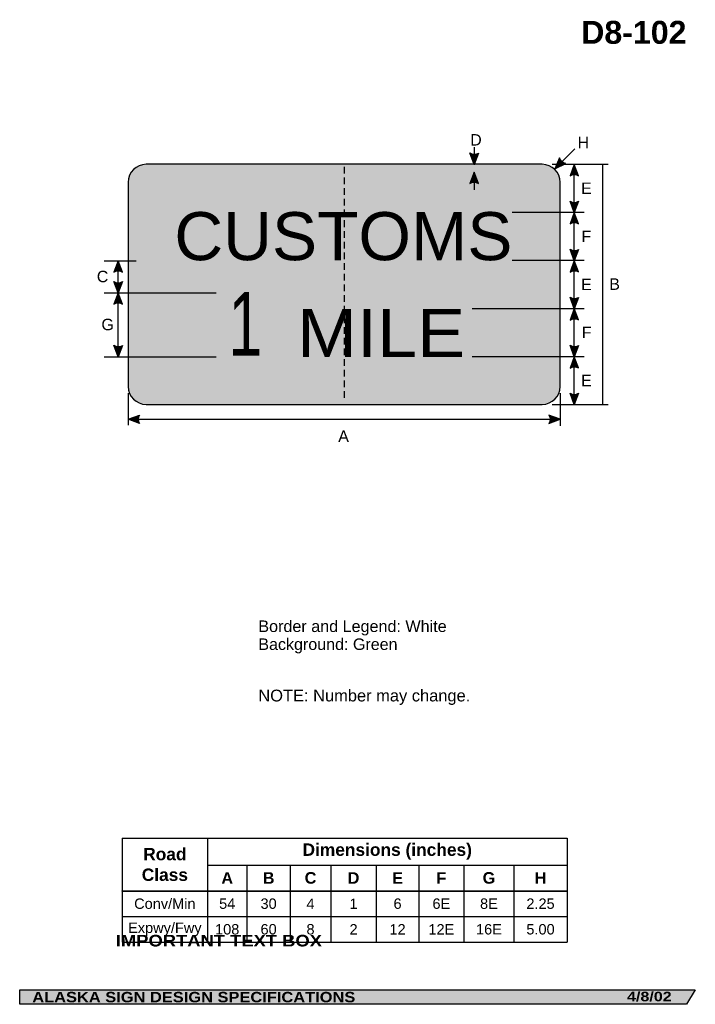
# Model space of a CAD drawing. Header units: feet. Extents: x 7 to 92, y 0 to 123.
import ezdxf
from ezdxf.enums import TextEntityAlignment as Align

# ---------------------------------------------------------------- set-up
doc = ezdxf.new("R2010")
doc.units = ezdxf.units.FT
doc.header["$MEASUREMENT"] = 0
doc.layers.add('Sign', color=7, linetype='Continuous')
doc.styles.add('ARIAL', font='arial.ttf')
doc.styles.add('ARIAL B', font='arialbd.ttf')
doc.styles.add('ARIAL BLACK B', font='ariblk.ttf')
doc.styles.add('ARIAL BLACK BI', font='ariblk.ttf')
doc.styles.add('FHWA SERIES E2000EX', font='txt')

# ---------------------------------------------------------------- blocks, each defined once
blk = doc.blocks.new('*T2')
at = {"color": 0, "linetype": 'ByBlock', "lineweight": -2, "transparency": 16777216}
for p, q in [((0, 0), (55.58520798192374, 0)), ((0, 0), (0, -13.011875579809)), ((10.63859693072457, 0), (10.63859693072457, -6.589375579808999)), ((55.58520798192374, 0), (55.58520798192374, -13.011875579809)), ((10.63859693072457, -3.373634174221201), (55.58520798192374, -3.373634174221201)), ((15.5856572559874, -3.373634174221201), (15.5856572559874, -6.589375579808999)), ((20.98686157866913, -3.373634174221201), (20.98686157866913, -6.589375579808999)), ((26.06148264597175, -3.373634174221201), (26.06148264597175, -6.589375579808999)), ((31.74479452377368, -3.373634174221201), (31.74479452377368, -6.589375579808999)), ((37.05762204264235, -3.373634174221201), (37.05762204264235, -6.589375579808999)), ((42.69440973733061, -3.373634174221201), (42.69440973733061, -6.589375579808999)), ((48.95512070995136, -3.373634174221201), (48.95512070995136, -6.589375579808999)), ((0, -6.589375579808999), (55.58520798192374, -6.589375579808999)), ((0, -6.634375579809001), (55.58520798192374, -6.634375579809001)), ((10.63859693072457, -6.634375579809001), (10.63859693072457, -13.011875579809)), ((15.5856572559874, -6.634375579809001), (15.5856572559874, -13.011875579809)), ((20.98686157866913, -6.634375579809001), (20.98686157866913, -13.011875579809)), ((26.06148264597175, -6.634375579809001), (26.06148264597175, -13.011875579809)), ((31.74479452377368, -6.634375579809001), (31.74479452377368, -13.011875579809)), ((37.05762204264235, -6.634375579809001), (37.05762204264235, -13.011875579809)), ((42.69440973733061, -6.634375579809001), (42.69440973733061, -13.011875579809)), ((48.95512070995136, -6.634375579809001), (48.95512070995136, -13.011875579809)), ((0, -9.811875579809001), (55.58520798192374, -9.811875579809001)), ((0, -13.011875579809), (55.58520798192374, -13.011875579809))]:
    blk.add_line(p, q, dxfattribs=at)
at = {"color": 18, "transparency": 16777216, "attachment_point": 5}
for s, insert, char_height, width, style in [('Road Class', (5.31929846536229, -3.305937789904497), 1.55, 10.51859693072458, 'ARIAL B'), ('Dimensions (inches)', (33.11190245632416, -1.6868170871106), 1.55, 44.82661105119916, 'ARIAL B'), ('A', (13.11212709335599, -4.992754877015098), 1.45, 4.827060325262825, 'ARIAL B'), ('B', (18.28625941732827, -4.992754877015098), 1.45, 5.281204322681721, 'ARIAL B'), ('C', (23.52417211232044, -4.992754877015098), 1.45, 4.954621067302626, 'ARIAL B'), ('D', (28.90313858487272, -4.992754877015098), 1.45, 5.563311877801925, 'ARIAL B'), ('E', (34.40120828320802, -4.992754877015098), 1.45, 5.19282751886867, 'ARIAL B'), ('F', (39.87601588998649, -4.992754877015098), 1.45, 5.516787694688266, 'ARIAL B'), ('G', (45.82476522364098, -4.992754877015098), 1.45, 6.140710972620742, 'ARIAL B'), ('H', (52.27016434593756, -4.992754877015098), 1.45, 6.510087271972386, 'ARIAL B'), ('Conv/Min', (5.31929846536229, -8.211875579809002), 1.3, 10.51859693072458, 'ARIAL'), ('30', (18.28625941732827, -8.211875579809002), 1.3, 5.281204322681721, 'ARIAL'), ('6', (34.40120828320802, -8.211875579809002), 1.3, 5.19282751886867, 'ARIAL'), ('6E', (39.87601588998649, -8.211875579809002), 1.3, 5.516787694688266, 'ARIAL'), ('8E', (45.82476522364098, -8.211875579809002), 1.3, 6.140710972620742, 'ARIAL'), ('2.25', (52.27016434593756, -8.211875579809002), 1.3, 6.510087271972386, 'ARIAL'), ('54', (13.11212709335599, -8.211875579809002), 1.3, 4.827060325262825, 'ARIAL'), ('4', (23.52417211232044, -8.211875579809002), 1.3, 4.954621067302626, 'ARIAL'), ('1', (28.90313858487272, -8.211875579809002), 1.3, 5.563311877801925, 'ARIAL'), ('Expwy/Fwy', (5.31929846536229, -11.411875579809), 1.3, 10.51859693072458, 'ARIAL'), ('108', (13.11212709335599, -11.411875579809), 1.3, 4.827060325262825, 'ARIAL'), ('60', (18.28625941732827, -11.411875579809), 1.3, 5.281204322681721, 'ARIAL'), ('8', (23.52417211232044, -11.411875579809), 1.3, 4.954621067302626, 'ARIAL'), ('2', (28.90313858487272, -11.411875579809), 1.3, 5.563311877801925, 'ARIAL'), ('12', (34.40120828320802, -11.411875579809), 1.3, 5.19282751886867, 'ARIAL'), ('12E', (39.87601588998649, -11.411875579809), 1.3, 5.516787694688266, 'ARIAL'), ('16E', (45.82476522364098, -11.411875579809), 1.3, 6.140710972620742, 'ARIAL'), ('5.00', (52.27016434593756, -11.411875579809), 1.3, 6.510087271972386, 'ARIAL')]:
    blk.add_mtext(s, dxfattribs=dict(at, insert=insert, char_height=char_height, width=width, style=style))

msp = doc.modelspace()

# ---------------------------------------------------------------- hatches: boundary and pattern name
h = msp.add_hatch(color=256)
h.dxf.hatch_style = 1
edge = h.paths.add_edge_path()
edge.add_line((64.72468311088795, 106.6964659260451), (64.19277028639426, 105.2850415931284))
edge.add_line((64.19277028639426, 105.2850415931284), (63.66453134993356, 106.7084111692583))
edge.add_arc((64.20339841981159, 107.4826650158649), 0.9433168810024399, 235.162761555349, 303.5461345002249)
h = msp.add_hatch(color=256)
h.dxf.hatch_style = 1
edge = h.paths.add_edge_path()
edge.add_line((74.87777624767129, 106.1210180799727), (74.2938183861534, 104.7303192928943))
edge.add_line((74.2938183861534, 104.7303192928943), (75.6559213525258, 105.4009106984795))
edge.add_arc((75.79681711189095, 106.333645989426), 0.9433168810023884, 193.0266678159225, 261.4100407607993, ccw=False)
h = msp.add_hatch(color=256)
h.dxf.hatch_style = 1
edge = h.paths.add_edge_path()
edge.add_line((77.24811238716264, 103.8470964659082), (76.71619956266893, 105.2585207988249))
edge.add_line((76.71619956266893, 105.2585207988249), (76.18796062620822, 103.835151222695))
edge.add_arc((76.72682769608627, 103.0608973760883), 0.9433168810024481, 56.45386549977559, 124.83723844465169, ccw=False)
at = {"true_color": 0xffffff}
h = msp.add_hatch(color=7, dxfattribs=at)
h.dxf.hatch_style = 1
edge = h.paths.add_edge_path()
edge.add_line((64.72717984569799, 102.8896209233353), (64.19526702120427, 104.301045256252))
edge.add_line((64.19526702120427, 104.301045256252), (63.66702808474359, 102.8776756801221))
edge.add_arc((64.20589515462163, 102.1034218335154), 0.9433168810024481, 56.45386549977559, 124.83723844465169, ccw=False)
h = msp.add_hatch(color=256)
h.dxf.hatch_style = 1
edge = h.paths.add_edge_path()
edge.add_line((77.24686401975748, 100.6666326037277), (76.71495119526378, 99.25520827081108))
edge.add_line((76.71495119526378, 99.25520827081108), (76.18671225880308, 100.6785778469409))
edge.add_arc((76.72557932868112, 101.4528316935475), 0.9433168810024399, 235.162761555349, 303.5461345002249)
h = msp.add_hatch(color=256)
h.dxf.hatch_style = 1
edge = h.paths.add_edge_path()
edge.add_line((77.24811238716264, 97.84709646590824), (76.71619956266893, 99.25852079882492))
edge.add_line((76.71619956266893, 99.25852079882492), (76.18796062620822, 97.83515122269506))
edge.add_arc((76.72682769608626, 97.06089737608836), 0.9433168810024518, 56.45386549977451, 124.8372384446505, ccw=False)
h = msp.add_hatch(color=256)
h.dxf.hatch_style = 1
edge = h.paths.add_edge_path()
edge.add_line((77.2458763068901, 94.66006493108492), (76.7139634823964, 93.24864059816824))
edge.add_line((76.7139634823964, 93.24864059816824), (76.18572454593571, 94.67201017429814))
edge.add_arc((76.72459161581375, 95.4462640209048), 0.9433168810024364, 235.1627615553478, 303.5461345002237)
h = msp.add_hatch(color=256)
h.dxf.hatch_style = 1
edge = h.paths.add_edge_path()
edge.add_line((20.2389588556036, 91.83277363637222), (19.7070460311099, 93.2441979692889))
edge.add_line((19.7070460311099, 93.2441979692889), (19.1788070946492, 91.82082839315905))
edge.add_arc((19.71767416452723, 91.04657454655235), 0.9433168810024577, 56.45386549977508, 124.837238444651, ccw=False)
h = msp.add_hatch(color=256)
h.dxf.hatch_style = 1
edge = h.paths.add_edge_path()
edge.add_line((77.24811238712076, 91.84319024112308), (76.71619956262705, 93.25461457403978))
edge.add_line((76.71619956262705, 93.25461457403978), (76.18796062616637, 91.8312449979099))
edge.add_arc((76.72682769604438, 91.05699115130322), 0.9433168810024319, 56.45386549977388, 124.8372384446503, ccw=False)
h = msp.add_hatch(color=256)
h.dxf.hatch_style = 1
edge = h.paths.add_edge_path()
edge.add_line((20.23897185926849, 90.65432022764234), (19.70705903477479, 89.2428958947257))
edge.add_line((19.70705903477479, 89.2428958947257), (19.17882009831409, 90.66626547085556))
edge.add_arc((19.71768716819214, 91.44051931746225), 0.9433168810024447, 235.1627615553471, 303.5461345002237)
h = msp.add_hatch(color=256)
h.dxf.hatch_style = 1
edge = h.paths.add_edge_path()
edge.add_line((20.23897185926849, 87.831471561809), (19.70705903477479, 89.2428958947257))
edge.add_line((19.70705903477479, 89.2428958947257), (19.17882009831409, 87.8195263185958))
edge.add_arc((19.71768716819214, 87.04527247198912), 0.9433168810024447, 56.45386549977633, 124.83723844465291, ccw=False)
h = msp.add_hatch(color=256)
h.dxf.hatch_style = 1
edge = h.paths.add_edge_path()
edge.add_line((77.2468640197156, 88.66533059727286), (76.71495119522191, 87.25390626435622))
edge.add_line((76.71495119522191, 87.25390626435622), (76.18671225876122, 88.67727584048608))
edge.add_arc((76.72557932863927, 89.45152968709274), 0.9433168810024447, 235.1627615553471, 303.5461345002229)
h = msp.add_hatch(color=256)
h.dxf.hatch_style = 1
edge = h.paths.add_edge_path()
edge.add_line((77.24811238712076, 85.84579445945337), (76.71619956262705, 87.25721879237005))
edge.add_line((76.71619956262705, 87.25721879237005), (76.18796062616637, 85.83384921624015))
edge.add_arc((76.72682769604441, 85.05959536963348), 0.9433168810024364, 56.45386549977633, 124.8372384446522, ccw=False)
h = msp.add_hatch(color=256)
h.dxf.hatch_style = 1
edge = h.paths.add_edge_path()
edge.add_line((20.23897185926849, 82.66332017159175), (19.70705903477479, 81.25189583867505))
edge.add_line((19.70705903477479, 81.25189583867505), (19.17882009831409, 82.67526541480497))
edge.add_arc((19.71768716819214, 83.44951926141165), 0.9433168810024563, 235.1627615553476, 303.5461345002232)
h = msp.add_hatch(color=256)
h.dxf.hatch_style = 1
edge = h.paths.add_edge_path()
edge.add_line((77.24529906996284, 82.66332016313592), (76.71338624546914, 81.25189583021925))
edge.add_line((76.71338624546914, 81.25189583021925), (76.18514730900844, 82.67526540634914))
edge.add_arc((76.7240143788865, 83.44951925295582), 0.9433168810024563, 235.1627615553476, 303.5461345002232)
h = msp.add_hatch(color=256)
h.dxf.hatch_style = 1
edge = h.paths.add_edge_path()
edge.add_line((77.24681030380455, 79.84449233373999), (76.71489747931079, 81.25591666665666))
edge.add_line((76.71489747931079, 81.25591666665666), (76.18665854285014, 79.83254709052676))
edge.add_arc((76.72552561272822, 79.05829324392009), 0.9433168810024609, 56.45386549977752, 124.8372384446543, ccw=False)
h = msp.add_hatch(color=256)
h.dxf.hatch_style = 1
edge = h.paths.add_edge_path()
edge.add_line((77.24282136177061, 76.69977845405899), (76.7109085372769, 75.2883541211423))
edge.add_line((76.7109085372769, 75.2883541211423), (76.18266960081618, 76.7117236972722))
edge.add_arc((76.72153667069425, 77.4859775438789), 0.943316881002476, 235.1627615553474, 303.5461345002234)
h = msp.add_hatch(color=256)
h.dxf.hatch_style = 1
edge = h.paths.add_edge_path()
edge.add_line((22.36922591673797, 72.90417824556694), (20.95833335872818, 73.43749999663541))
edge.add_line((20.95833335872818, 73.43749999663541), (22.38222962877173, 73.96431755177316))
edge.add_arc((23.15594507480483, 73.42467772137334), 0.943316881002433, 145.1055563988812, 213.4889293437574)
h = msp.add_hatch(color=256)
h.dxf.hatch_style = 1
edge = h.paths.add_edge_path()
edge.add_line((73.54744080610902, 72.9041782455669), (74.95833336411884, 73.43749999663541))
edge.add_line((74.95833336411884, 73.43749999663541), (73.53443709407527, 73.96431755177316))
edge.add_arc((72.76072164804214, 73.42467772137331), 0.943316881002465, -33.488929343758, 34.894443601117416, ccw=False)
at = {"layer": 'Sign', "true_color": 0xffffff}
h = msp.add_hatch(color=7, dxfattribs=at)
edge = h.paths.add_edge_path(flags=0)
edge.add_spline(control_points=[(23.20833335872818, 105.2916666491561), (23.20833335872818, 105.2916666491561), (72.70833335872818, 105.2916666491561), (72.70833335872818, 105.2916666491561), (73.95014216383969, 105.2916666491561), (74.95833335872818, 104.2834754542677), (74.95833335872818, 103.0416666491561), (74.95833335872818, 103.0416666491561), (74.95833335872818, 77.54166664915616), (74.95833335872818, 77.54166664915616), (74.95833335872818, 76.29985784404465), (73.95014216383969, 75.29166664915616), (72.70833335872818, 75.29166664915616), (72.70833335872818, 75.29166664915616), (23.20833335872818, 75.29166664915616), (23.20833335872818, 75.29166664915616), (21.96652455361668, 75.29166664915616), (20.95833335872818, 76.29985784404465), (20.95833335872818, 77.54166664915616), (20.95833335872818, 77.54166664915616), (20.95833335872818, 103.0416666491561), (20.95833335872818, 103.0416666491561), (20.95833335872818, 104.2834754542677), (21.96652455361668, 105.2916666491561), (23.20833335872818, 105.2916666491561)], knot_values=[0, 0, 0, 0, 1, 1, 1, 2, 2, 2, 3, 3, 3, 4, 4, 4, 5, 5, 5, 6, 6, 6, 7, 7, 7, 8, 8, 8, 8], degree=3, periodic=0)
at = {"layer": 'Sign', "true_color": 0x00773b}
h = msp.add_hatch(color=116, dxfattribs=at)
edge = h.paths.add_edge_path(flags=0)
edge.add_spline(control_points=[(23.75833335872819, 104.2916666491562), (23.75833335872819, 104.2916666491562), (72.15833335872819, 104.2916666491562), (72.15833335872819, 104.2916666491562), (73.15178040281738, 104.2916666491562), (73.95833335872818, 103.4851136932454), (73.95833335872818, 102.4916666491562), (73.95833335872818, 102.4916666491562), (73.95833335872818, 78.09166664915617), (73.95833335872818, 78.09166664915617), (73.95833335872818, 77.09821960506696), (73.15178040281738, 76.29166664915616), (72.15833335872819, 76.29166664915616), (72.15833335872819, 76.29166664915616), (23.75833335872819, 76.29166664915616), (23.75833335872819, 76.29166664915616), (22.76488631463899, 76.29166664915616), (21.95833335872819, 77.09821960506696), (21.95833335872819, 78.09166664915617), (21.95833335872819, 78.09166664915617), (21.95833335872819, 102.4916666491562), (21.95833335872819, 102.4916666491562), (21.95833335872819, 103.4851136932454), (22.76488631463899, 104.2916666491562), (23.75833335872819, 104.2916666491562)], knot_values=[0, 0, 0, 0, 1, 1, 1, 2, 2, 2, 3, 3, 3, 4, 4, 4, 5, 5, 5, 6, 6, 6, 7, 7, 7, 8, 8, 8, 8], degree=3, periodic=0)
at = {"layer": 'Sign', "true_color": 0x000000}
msp.add_hatch(color=18, dxfattribs=at).paths.add_polyline_path([(7.399373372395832, 2.133735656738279), (91.84195454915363, 2.133735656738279), (90.75006357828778, 0.3343149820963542), (7.402168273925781, 0.3343149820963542)], flags=0)

# ---------------------------------------------------------------- linework, layer by layer
for p, q in [((20.22400672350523, 21.11280665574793), (75.80921470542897, 21.11280665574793)), ((20.22400672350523, 14.52994166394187), (75.80921470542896, 14.52994166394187)), ((20.22400672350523, 14.47180294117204), (20.22400672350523, 14.52994166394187)), ((20.22400672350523, 14.47180294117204), (75.80921470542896, 14.47180294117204))]:
    msp.add_line(p, q)
for points in [[(64.72468311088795, 106.6964659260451), (64.19277028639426, 105.2850415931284), (63.66453134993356, 106.7084111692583, 0.307560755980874), (64.72468311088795, 106.6964659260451, 4.141293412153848)], [(74.87777624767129, 106.1210180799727), (74.2938183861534, 104.7303192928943), (75.6559213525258, 105.4009106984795, -0.307560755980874), (74.87777624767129, 106.1210180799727, -4.141293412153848)], [(77.24811238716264, 103.8470964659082), (76.71619956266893, 105.2585207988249), (76.18796062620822, 103.835151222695, -0.307560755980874), (77.24811238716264, 103.8470964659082, -4.141293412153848)], [(77.24686401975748, 100.6666326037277), (76.71495119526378, 99.25520827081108), (76.18671225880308, 100.6785778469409, 0.307560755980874), (77.24686401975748, 100.6666326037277, 4.141293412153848)], [(77.24811238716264, 97.84709646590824), (76.71619956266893, 99.25852079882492), (76.18796062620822, 97.83515122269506, -0.307560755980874), (77.24811238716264, 97.84709646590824, -4.141293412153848)], [(77.2458763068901, 94.66006493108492), (76.7139634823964, 93.24864059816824), (76.18572454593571, 94.67201017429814, 0.307560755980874), (77.2458763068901, 94.66006493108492, 4.141293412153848)], [(20.2389588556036, 91.83277363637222), (19.7070460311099, 93.2441979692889), (19.1788070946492, 91.82082839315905, -0.307560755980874), (20.2389588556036, 91.83277363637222, -4.141293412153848)], [(77.24811238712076, 91.84319024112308), (76.71619956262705, 93.25461457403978), (76.18796062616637, 91.8312449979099, -0.307560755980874), (77.24811238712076, 91.84319024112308, -4.141293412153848)], [(20.23897185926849, 90.65432022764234), (19.70705903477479, 89.2428958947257), (19.17882009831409, 90.66626547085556, 0.307560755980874), (20.23897185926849, 90.65432022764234, 4.141293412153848)], [(20.23897185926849, 87.831471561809), (19.70705903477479, 89.2428958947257), (19.17882009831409, 87.8195263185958, -0.307560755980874), (20.23897185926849, 87.831471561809, -4.141293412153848)], [(77.2468640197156, 88.66533059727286), (76.71495119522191, 87.25390626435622), (76.18671225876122, 88.67727584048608, 0.307560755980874), (77.2468640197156, 88.66533059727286, 4.141293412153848)], [(77.24811238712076, 85.84579445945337), (76.71619956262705, 87.25721879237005), (76.18796062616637, 85.83384921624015, -0.307560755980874), (77.24811238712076, 85.84579445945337, -4.141293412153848)], [(20.23897185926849, 82.66332017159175), (19.70705903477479, 81.25189583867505), (19.17882009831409, 82.67526541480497, 0.307560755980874), (20.23897185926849, 82.66332017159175, 4.141293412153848)], [(77.24529906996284, 82.66332016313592), (76.71338624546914, 81.25189583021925), (76.18514730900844, 82.67526540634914, 0.307560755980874), (77.24529906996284, 82.66332016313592, 4.141293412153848)], [(77.24681030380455, 79.84449233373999), (76.71489747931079, 81.25591666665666), (76.18665854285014, 79.83254709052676, -0.307560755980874), (77.24681030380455, 79.84449233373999, -4.141293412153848)], [(77.24282136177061, 76.69977845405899), (76.7109085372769, 75.2883541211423), (76.18266960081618, 76.7117236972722, 0.307560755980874), (77.24282136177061, 76.69977845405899, 4.141293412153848)], [(22.36922591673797, 72.90417824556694), (20.95833335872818, 73.43749999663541), (22.38222962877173, 73.96431755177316, 0.307560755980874), (22.36922591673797, 72.90417824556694, 4.141293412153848)], [(73.54744080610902, 72.9041782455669), (74.95833336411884, 73.43749999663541), (73.53443709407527, 73.96431755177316, -0.307560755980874), (73.54744080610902, 72.9041782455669, -4.141293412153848)]]:
    msp.add_lwpolyline(points, format="xyb")
at = {"color": 7, "true_color": 0xffffff}
msp.add_lwpolyline([(64.72717984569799, 102.8896209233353), (64.19526702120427, 104.301045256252), (63.66702808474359, 102.8776756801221, -0.307560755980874), (64.72717984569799, 102.8896209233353, -4.141293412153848)], format="xyb", dxfattribs=at)
at = {"layer": 'Sign', "color": 18, "lineweight": -3, "true_color": 0x000000}
for p, q in [((64.19526702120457, 107.4270833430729), (64.19526702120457, 105.2270833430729)), ((76.76869212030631, 107.2051930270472), (74.2938183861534, 104.7303192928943)), ((73.95832035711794, 105.2916666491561), (80.95832035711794, 105.2916666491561)), ((76.71744793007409, 99.25520827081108), (76.71744793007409, 105.2552082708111)), ((80.29686201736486, 75.28515629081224), (80.29686201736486, 105.2851562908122)), ((77.95832035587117, 99.25390623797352), (73.95832035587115, 99.25390623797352)), ((76.71744793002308, 93.25390620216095), (76.71744793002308, 99.25390620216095)), ((17.95828139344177, 93.2395833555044), (21.95828139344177, 93.2395833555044)), ((19.70829439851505, 89.2408854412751), (19.70829439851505, 93.2408854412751)), ((77.95832035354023, 93.25195312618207), (73.95832035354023, 93.25195312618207)), ((76.71744793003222, 87.25130204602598), (76.71744793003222, 93.25130204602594)), ((17.95828139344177, 89.24088544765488), (21.95828139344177, 89.24088544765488)), ((19.70830740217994, 81.23958336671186), (19.70830740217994, 89.23958336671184)), ((77.95832035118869, 87.25390626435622), (73.95832035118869, 87.25390626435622)), ((76.71614584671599, 81.25260413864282), (76.71614584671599, 87.25260413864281)), ((17.95828139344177, 81.25520836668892), (21.95828139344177, 81.25520836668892)), ((77.95832034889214, 81.25520835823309), (73.95832034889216, 81.25520835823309)), ((76.71875001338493, 75.24999998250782), (76.71875001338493, 81.24999998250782)), ((20.95833335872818, 76.7083333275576), (20.95833335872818, 72.7083333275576)), ((74.95833335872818, 76.70833332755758), (74.9583333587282, 72.5971415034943)), ((73.95832035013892, 75.29166664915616), (80.9583203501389, 75.29166664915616)), ((20.95833336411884, 73.43749999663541), (74.95833336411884, 73.43749999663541))]:
    msp.add_line(p, q, dxfattribs=at)
at = {"layer": 'Sign', "color": 7, "lineweight": -3, "true_color": 0xffffff}
for p, q in [((64.19526702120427, 104.301045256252), (64.19526702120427, 102.101045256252)), ((73.95947191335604, 99.25399659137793), (68.95947191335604, 99.25399659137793)), ((73.96250002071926, 93.25269451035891), (68.96250002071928, 93.25269451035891)), ((21.96093756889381, 89.239583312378), (31.96093756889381, 89.239583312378)), ((73.95947191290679, 87.25399659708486), (63.9594719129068, 87.25399659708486)), ((21.96093756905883, 81.2552083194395), (31.96093756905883, 81.2552083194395)), ((73.95816982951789, 81.25529868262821), (63.95816982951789, 81.25529868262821))]:
    msp.add_line(p, q, dxfattribs=at)
for points in [[(47.95833335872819, 104.958333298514), (47.95833335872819, 104.1249999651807)], [(47.95833335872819, 103.6249999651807), (47.95833335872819, 102.7916666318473)], [(47.95833335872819, 102.2916666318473), (47.95833335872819, 101.458333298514)], [(47.95833335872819, 100.958333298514), (47.95833335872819, 100.1249999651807)], [(47.95833335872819, 99.62499996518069), (47.95833335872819, 98.79166663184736)], [(47.95833335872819, 98.29166663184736), (47.95833335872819, 97.458333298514)], [(47.95833335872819, 96.958333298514), (47.95833335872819, 96.12499996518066)], [(47.95833335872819, 95.62499996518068), (47.95833335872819, 94.79166663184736)], [(47.95833335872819, 94.29166663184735), (47.95833335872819, 93.458333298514)], [(47.95833335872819, 92.958333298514), (47.95833335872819, 92.12499996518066)], [(47.95833335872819, 91.62499996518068), (47.95833335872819, 90.79166663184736)], [(47.95833335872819, 90.29166663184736), (47.95833335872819, 89.458333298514)], [(47.95833335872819, 88.958333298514), (47.95833335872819, 88.12499996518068)], [(47.95833335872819, 87.62499996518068), (47.95833335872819, 86.79166663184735)], [(47.95833335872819, 86.29166663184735), (47.95833335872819, 85.45833329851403)], [(47.95833335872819, 84.958333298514), (47.95833335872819, 84.12499996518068)], [(47.95833335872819, 83.62499996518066), (47.95833335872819, 82.79166663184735)], [(47.95833335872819, 82.29166663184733), (47.95833335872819, 81.458333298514)], [(47.95833335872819, 80.958333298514), (47.95833335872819, 80.12499996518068)], [(47.95833335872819, 79.62499996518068), (47.95833335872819, 78.79166663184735)], [(47.95833335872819, 78.29166663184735), (47.95833335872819, 77.458333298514)], [(47.95833335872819, 76.958333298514), (47.95833335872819, 76.12499996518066)]]:
    msp.add_lwpolyline(points, dxfattribs=at)
at = {"layer": 'Sign', "color": 250, "lineweight": -3, "true_color": 0x1f1a17}
msp.add_lwpolyline([(7.399373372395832, 2.133735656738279), (91.84195454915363, 2.133735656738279), (90.75006357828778, 0.3343149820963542), (7.402168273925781, 0.3343149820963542)], close=True, dxfattribs=at)
at = {"layer": 'Sign', "color": 18, "lineweight": -3, "true_color": 0x000000}
msp.add_open_spline([(23.20833335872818, 105.2916666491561), (23.20833335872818, 105.2916666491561), (72.70833335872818, 105.2916666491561), (72.70833335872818, 105.2916666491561), (73.95014216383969, 105.2916666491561), (74.95833335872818, 104.2834754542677), (74.95833335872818, 103.0416666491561), (74.95833335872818, 103.0416666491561), (74.95833335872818, 77.54166664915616), (74.95833335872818, 77.54166664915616), (74.95833335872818, 76.29985784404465), (73.95014216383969, 75.29166664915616), (72.70833335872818, 75.29166664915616), (72.70833335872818, 75.29166664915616), (23.20833335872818, 75.29166664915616), (23.20833335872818, 75.29166664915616), (21.96652455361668, 75.29166664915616), (20.95833335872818, 76.29985784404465), (20.95833335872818, 77.54166664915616), (20.95833335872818, 77.54166664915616), (20.95833335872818, 103.0416666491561), (20.95833335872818, 103.0416666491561), (20.95833335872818, 104.2834754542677), (21.96652455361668, 105.2916666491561), (23.20833335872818, 105.2916666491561)], degree=3, knots=[0, 0, 0, 0, 1, 1, 1, 2, 2, 2, 3, 3, 3, 4, 4, 4, 5, 5, 5, 6, 6, 6, 7, 7, 7, 8, 8, 8, 8], dxfattribs=at)

# ---------------------------------------------------------------- block references
msp.add_blockref('*T2', (20.22400672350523, 21.11280665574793))

# ---------------------------------------------------------------- texts
at = {"layer": 'Sign', "color": 18, "true_color": 0x000000}
for s, height, style, p, p2 in [('D8-102', 2.872198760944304, 'ARIAL B', (77.57791575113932, 120.3452796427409), (90.73791512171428, 120.3452796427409)), ('D', 1.427342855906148, 'ARIAL', (63.70625002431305, 107.6360278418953), (65.14625008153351, 107.6360278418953)), ('H', 1.427342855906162, 'ARIAL', (77.12291668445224, 107.3026945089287), (78.56291674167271, 107.3026945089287)), ('E', 1.438096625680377, 'ARIAL', (77.56354168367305, 101.5752082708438), (78.9035416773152, 101.5752082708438)), ('F', 1.429672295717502, 'ARIAL', (77.61354168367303, 95.57390620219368), (78.83354171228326, 95.57390620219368)), ('C', 1.427342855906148, 'ARIAL', (17.03958337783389, 90.56088544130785), (18.47958343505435, 90.56088544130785)), ('E', 1.438096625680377, 'ARIAL', (77.56354168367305, 89.57130204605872), (78.9035416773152, 89.57130204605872)), ('B', 1.438096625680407, 'ARIAL', (81.08125001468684, 89.60515629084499), (82.42125000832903, 89.60515629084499)), ('G', 1.43563083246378, 'ARIAL', (17.61458337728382, 84.55958336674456), (19.17458332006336, 84.55958336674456)), ('F', 1.429672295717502, 'ARIAL', (77.64583335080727, 83.5726041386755), (78.8658333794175, 83.5726041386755)), ('E', 1.438096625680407, 'ARIAL', (77.56354168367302, 77.56999998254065), (78.9035416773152, 77.56999998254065)), ('A', 1.43494520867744, 'ARIAL', (47.20923180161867, 70.59852785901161), (48.54923179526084, 70.59852785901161)), ('Border and Legend: White', 1.443374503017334, 'ARIAL', (37.22584533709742, 46.85318030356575), (60.76584601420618, 46.85318030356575)), ('Background: Green', 1.436283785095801, 'ARIAL', (37.22584533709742, 44.61318030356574), (54.62584535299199, 44.61318030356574)), ('NOTE: Number may change.', 1.470817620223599, 'ARIAL', (37.22584533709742, 38.17855422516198), (63.71862165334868, 38.17855422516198))]:
    msp.add_text(s, height=height, dxfattribs=dict(at, style=style)).set_placement(p, p2, align=Align.ALIGNED)
at = {"layer": 'Sign', "color": 7, "true_color": 0xffffff}
for s, height, style, p, p2 in [('CUSTOMS', 6.003733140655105, 'FHWA SERIES E2000EX', (26.72916671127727, 93.31249997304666), (68.97916671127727, 93.31249997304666)), ('MILE', 5.999418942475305, 'FHWA SERIES E2000EX', (42.06250003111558, 81.22916665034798), (63.06250003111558, 81.22916665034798)), ('1', 7.947566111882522, 'FHWA SERIES E2000EX', (33.494791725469, 81.36983331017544), (37.71912517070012, 81.36983331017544)), ('IMPORTANT TEXT BOX', 1.449234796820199, 'ARIAL BLACK B', (19.41452534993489, 7.564629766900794), (45.17452557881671, 7.564629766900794)), ('ALASKA SIGN DESIGN SPECIFICATIONS', 1.302355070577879, 'ARIAL BLACK BI', (8.970644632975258, 0.5852649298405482), (49.34898205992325, 0.5852649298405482)), ('4/8/02', 1.18380937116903, 'ARIAL BLACK BI', (83.30778503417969, 0.7176717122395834), (88.88444773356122, 0.7176717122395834))]:
    msp.add_text(s, height=height, dxfattribs=dict(at, style=style)).set_placement(p, p2, align=Align.ALIGNED)

doc.saveas('drawing.dxf')
